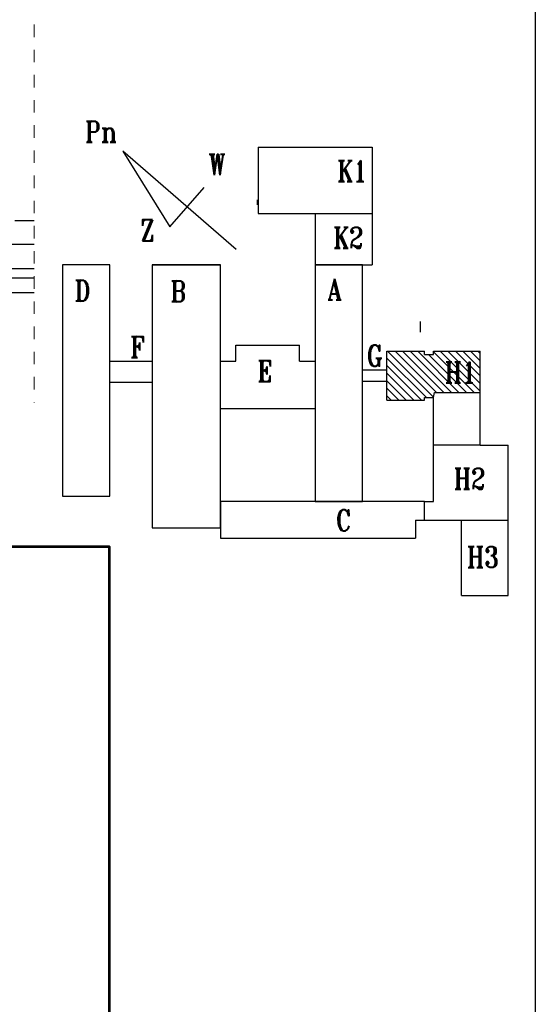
# Model space of a CAD drawing. Header units: millimetres. Extents: x 20447 to 23253, y -8211 to -4238.
# Tile 15 of 22: x 22725 to 23217, y -6873 to -5934. Entities that reach past the tile are written whole.
import ezdxf
from ezdxf.enums import TextEntityAlignment as Align

# ---------------------------------------------------------------- set-up
doc = ezdxf.new("R2010")
doc.units = ezdxf.units.MM
doc.linetypes.add('CENTER2', pattern=[1.125, 0.75, -0.125, 0.125, -0.125])
doc.linetypes.add('Przerywana', pattern=[24, 12, -12])
doc.layers.add('__zakres', color=10, linetype='Continuous', lineweight=35)
doc.layers.add('szachty tabelki', color=251, linetype='Continuous', lineweight=30)
for name, color, linetype in [('KONSTRUKCJA', 4, 'Continuous'), ('KRESK', 251, 'Continuous'), ('ML-grzejniki', 3, 'Continuous'), ('OPIS', 7, 'Continuous'), ('OPISY_ARCHITEKTURA', 7, 'Continuous'), ('OSIE', 1, 'CENTER2'), ('TABELKA', 7, 'Continuous')]:
    doc.layers.add(name, color=color, linetype=linetype)
doc.styles.add('ROMANT', font='romant', dxfattribs={"height": 20})
doc.linetypes.add('OGRODZENIE1', pattern='A,0.25,-0.1,[133,ltypeshp.shx,S=0.1,R=0,X=-0.1,Y=0],-0.1,1', length=1.45)

# ---------------------------------------------------------------- blocks, each defined once
blk = doc.blocks.new('A$7E9A6F359240')
at = {"layer": 'KRESK'}
h = blk.add_hatch(dxfattribs=at)
h.set_pattern_fill('ANSI31', color=256, scale=1.6, angle=270, style=0)
h.set_pattern_definition([(315, (13560.2714, -18272.8433), (3.5921024, 3.5921024), [])])
h.paths.add_polyline_path([(398.27, 193.61), (398.27, 232.96), (353.83, 232.96), (353.83, 229.78), (345.23, 229.78), (345.23, 232.96), (309.39, 232.96), (309.39, 215.04), (309.39, 204.29), (309.39, 186.37), (345.23, 186.37), (345.23, 188.71), (353.83, 188.71), (354.66, 193.61)])
h.paths.add_polyline_path([(359.21, 196.09), (359.21, 229.54), (400.69, 229.54), (400.69, 196.09)], flags=9)
at = {"layer": 'KONSTRUKCJA', "color": 250}
for p, q in [((186.51, 427.5), (186.51, 364.15)), ((186.51, 427.5), (295.18, 427.5)), ((295.18, 427.5), (295.18, 364.15)), ((185.62, 377.43), (185.62, 372.43)), ((186.51, 364.15), (295.18, 364.15)), ((240.84, 364.15), (240.84, 315.39)), ((295.18, 364.15), (295.18, 315.39)), ((85.3, 315.39), (150.53, 315.39)), ((240.84, 315.39), (240.84, 89.6)), ((286, 315.39), (240.84, 315.39)), ((240.84, 315.39), (295.18, 315.39)), ((286, 89.6), (286, 315.39)), ((165.08, 238.56), (225.79, 238.56)), ((165.08, 223.51), (165.08, 238.56)), ((225.79, 223.51), (225.79, 238.56)), ((309.39, 232.96), (345.23, 232.96)), ((309.39, 186.37), (309.39, 232.96)), ((345.23, 229.78), (345.23, 232.96)), ((345.23, 229.78), (353.83, 229.78)), ((353.83, 232.96), (398.27, 232.96)), ((353.83, 229.78), (353.83, 232.96)), ((398.27, 143.36), (398.27, 232.96)), ((45.16, 223.51), (85.3, 223.51)), ((150.53, 223.51), (165.08, 223.51)), ((225.79, 223.51), (240.84, 223.51)), ((286, 215.04), (309.39, 215.04)), ((45.16, 203.44), (85.3, 203.44)), ((286, 204.29), (309.39, 204.29)), ((345.23, 186.37), (345.23, 188.71)), ((345.23, 188.71), (353.83, 188.71)), ((353.83, 188.71), (354.66, 193.61)), ((353.83, 89.6), (353.83, 188.71)), ((354.66, 193.61), (398.27, 193.61)), ((309.39, 186.37), (345.23, 186.37)), ((150.53, 178.35), (240.84, 178.35)), ((398.27, 143.36), (353.83, 143.36)), ((398.27, 143.36), (424.79, 143.36)), ((424.79, 0), (424.79, 143.36)), ((345.23, 89.6), (150.53, 89.6)), ((150.53, 89.6), (150.53, 54.48)), ((240.84, 89.6), (286, 89.6)), ((345.23, 71.68), (345.23, 89.6)), ((345.23, 89.6), (353.83, 89.6)), ((336.63, 71.68), (424.79, 71.68)), ((336.63, 71.68), (336.63, 54.48)), ((380.35, 0), (380.35, 71.68)), ((150.53, 54.48), (336.63, 54.48)), ((380.35, 0), (424.79, 0))]:
    blk.add_line(p, q, dxfattribs=at)
for points in [[(0, 315.39), (0, 94.62), (45.16, 94.62), (45.16, 315.39)], [(85.3, 315.39), (85.3, 64.51), (150.53, 64.51), (150.53, 315.39)]]:
    blk.add_lwpolyline(points, close=True, dxfattribs=at)
at = {"layer": 'OPIS', "color": 250, "linetype": 'Continuous'}
for p, q in [((57.37, 423.86), (102.24, 351.45)), ((165.55, 329.78), (57.37, 423.86)), ((102.24, 351.45), (135.03, 389.16))]:
    blk.add_line(p, q, dxfattribs=at)
at = {"layer": 'KONSTRUKCJA', "color": 250, "style": 'ROMANT', "width": 0.8}
for s, p in [('K1', (261.86, 404.7)), ('K2', (257.98, 341.32)), ('D', (11.39, 290.72)), ('A', (252.6, 291.94)), ('B', (102.69, 290.05)), ('F', (64.51, 236.9)), ('G', (289.91, 228.54)), ('E', (185.7, 214.12)), ('H1', (364.29, 212.82)), ('H2', (372.96, 111.32)), ('H3', (385.56, 36.52))]:
    blk.add_text(s, height=20.07, dxfattribs=at).set_placement(p, align=Align.MIDDLE_LEFT)
blk.add_text('C', height=20.07, rotation=1.97948, dxfattribs=at).set_placement((260.61, 71.26), align=Align.MIDDLE_LEFT)
at = {"layer": 'OPIS', "color": 250, "style": 'ROMANT', "width": 0.8}
for s, p in [('Pn', (21.32, 442.35)), ('W', (139.03, 410.95)), ('Z', (74.05, 348.16))]:
    blk.add_text(s, height=20.07, dxfattribs=at).set_placement(p, align=Align.MIDDLE_LEFT)

msp = doc.modelspace()

# ---------------------------------------------------------------- linework, layer by layer
for p, q in [((22577.49, -6147.98), (22738.76, -6147.98)), ((22577.49, -6170.98), (22738.76, -6170.98)), ((22577.49, -6180.18), (22738.76, -6180.18)), ((22577.49, -6193.98), (22738.76, -6193.98))]:
    msp.add_line(p, q)
at = {"layer": '__zakres', "linetype": 'OGRODZENIE1', "lineweight": 53, "ltscale": 40}
msp.add_lwpolyline([(20698.56, -4353.95), (21918.66, -4344.36), (21912.49, -5442.98), (22388.86, -5450.14), (22388.86, -5861.98), (22577.49, -5861.98), (22577.49, -6180.18), (22433.49, -6180.18), (22433.49, -6436.34), (22810.16, -6436.34), (22810.16, -7932.09), (20698.56, -7932.09), (20698.56, -4353.95)], dxfattribs=at)
at = {"layer": 'ML-grzejniki', "ltscale": 50}
msp.add_line((23106.85, -6221.81), (23106.81, -6231.81), dxfattribs=at)
at = {"layer": 'OPISY_ARCHITEKTURA', "linetype": 'Przerywana', "lineweight": 9}
msp.add_line((22738.76, -5410.48), (22738.76, -6299.08), dxfattribs=at)
at = {"layer": 'OSIE', "ltscale": 50}
msp.add_line((20526.54, -6125.49), (22738.76, -6125.48), dxfattribs=at)
at = {"layer": 'TABELKA', "ltscale": 25}
msp.add_line((23216.55, -4237.51), (23216.55, -8146.4), dxfattribs=at)

# ---------------------------------------------------------------- block references
at = {"layer": 'szachty tabelki', "ltscale": 100}
msp.add_blockref('A$7E9A6F359240', (22765.72, -6482.93), dxfattribs=at)

doc.saveas('drawing.dxf')
